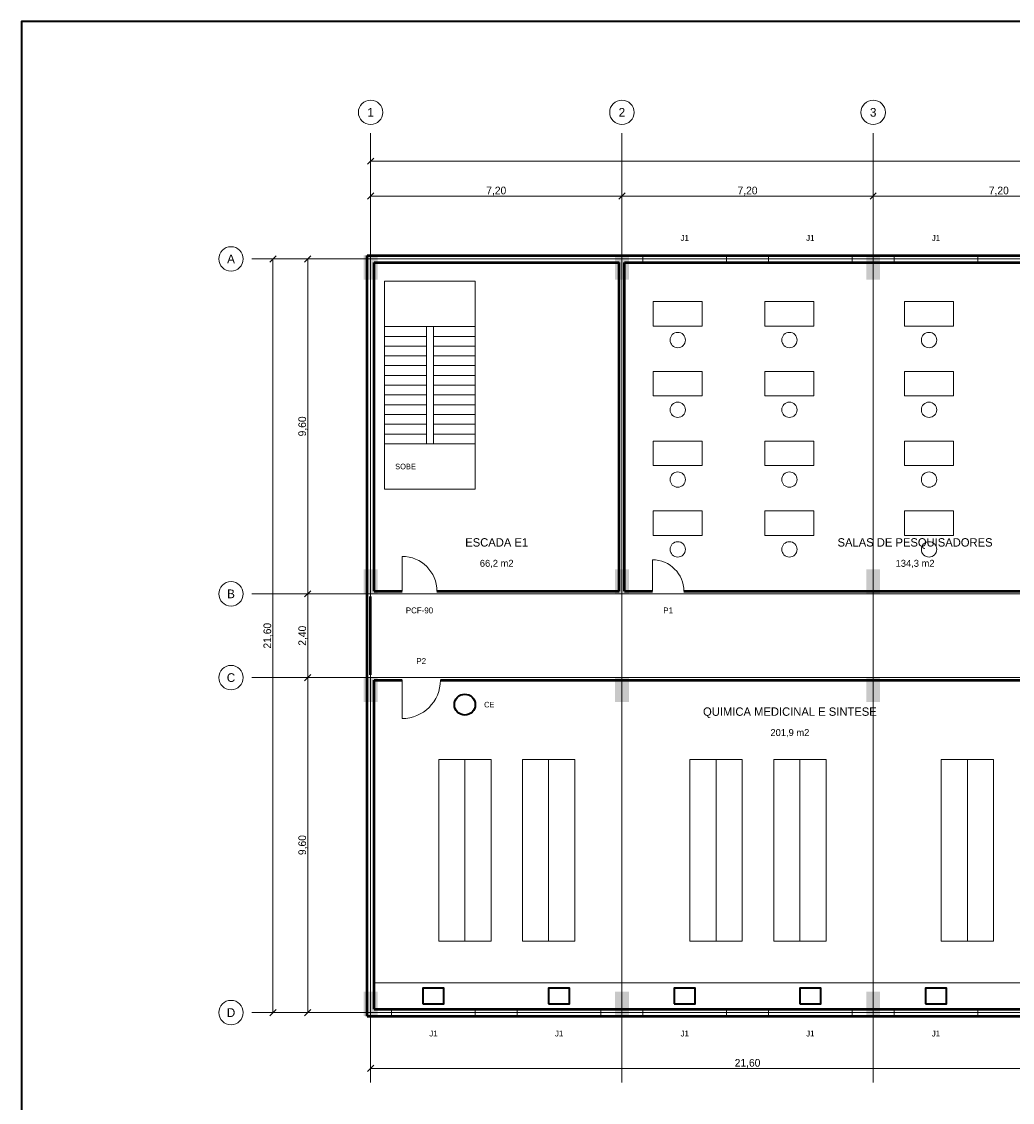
# Model space of a CAD drawing. Header units: metres. Extents: x -10 to 72.1, y -29 to 28.4.
# Tile 2 of 5: x -10 to 18.4, y -2.6 to 28.4. Entities that reach past the tile are written whole.
import ezdxf
from ezdxf.enums import TextEntityAlignment as Align

# ---------------------------------------------------------------- set-up
doc = ezdxf.new("R2010")
doc.units = ezdxf.units.M
for name, color, linetype, lineweight, true_color in [('COTA', 8, 'Continuous', 13, 0x6a6a6a), ('EIXO', 8, 'Continuous', 13, 0x6a6a6a), ('ESQUADRIA', 4, 'Continuous', 18, 0x007f9f), ('HID_AF', 5, 'Continuous', 40, 0x1d4ed8), ('HID_AP', 3, 'Continuous', 40, 0x15803d), ('MOBILIA', 9, 'Continuous', 13, 0xa8a8a8)]:
    doc.layers.add(name, color=color, linetype=linetype, lineweight=lineweight, true_color=true_color)
for name, color, linetype, lineweight in [('FOLHA', 7, 'Continuous', 35), ('PAREDE', 7, 'Continuous', 50), ('PILAR', 7, 'Continuous', 35), ('TEXTO', 7, 'Continuous', 18)]:
    doc.layers.add(name, color=color, linetype=linetype, lineweight=lineweight)

msp = doc.modelspace()

# ---------------------------------------------------------------- hatches: boundary and pattern name
at = {"layer": 'PILAR'}
for points in [[(-0.2, 21), (0.2, 21), (0.2, 21.7), (-0.2, 21.7)], [(7, 21), (7.4, 21), (7.4, 21.7), (7, 21.7)], [(14.2, 21), (14.6, 21), (14.6, 21.7), (14.2, 21.7)], [(-0.2, 12), (0.2, 12), (0.2, 12.7), (-0.2, 12.7)], [(7, 12), (7.4, 12), (7.4, 12.7), (7, 12.7)], [(14.2, 12), (14.6, 12), (14.6, 12.7), (14.2, 12.7)], [(-0.2, 8.9), (0.2, 8.9), (0.2, 9.6), (-0.2, 9.6)], [(7, 8.9), (7.4, 8.9), (7.4, 9.6), (7, 9.6)], [(14.2, 8.9), (14.6, 8.9), (14.6, 9.6), (14.2, 9.6)], [(-0.2, -0.1), (0.2, -0.1), (0.2, 0.6), (-0.2, 0.6)], [(7, -0.1), (7.4, -0.1), (7.4, 0.6), (7, 0.6)], [(14.2, -0.1), (14.6, -0.1), (14.6, 0.6), (14.2, 0.6)]]:
    msp.add_hatch(color=7, dxfattribs=at).paths.add_polyline_path(points)

# ---------------------------------------------------------------- linework, layer by layer
at = {"layer": 'COTA'}
for p, q in [((-0.09, 24.31), (0.09, 24.49)), ((0, 21.69), (0, 24.49)), ((0, 24.4), (57.6, 24.4)), ((-0.09, 23.31), (0.09, 23.49)), ((0, 21.69), (0, 23.49)), ((0, 23.4), (7.2, 23.4)), ((7.11, 23.31), (7.29, 23.49)), ((7.11, 23.31), (7.29, 23.49)), ((7.2, 21.69), (7.2, 23.49)), ((7.2, 21.69), (7.2, 23.49)), ((7.2, 23.4), (14.4, 23.4)), ((14.31, 23.31), (14.49, 23.49)), ((14.31, 23.31), (14.49, 23.49)), ((14.4, 21.69), (14.4, 23.49)), ((14.4, 21.69), (14.4, 23.49)), ((14.4, 23.4), (21.6, 23.4)), ((-2.89, 21.51), (-2.71, 21.69)), ((-1.89, 21.51), (-1.71, 21.69)), ((-0.09, 21.6), (-2.89, 21.6)), ((-2.8, 0), (-2.8, 21.6)), ((-0.09, 21.6), (-1.89, 21.6)), ((-1.8, 12), (-1.8, 21.6)), ((-1.89, 11.91), (-1.71, 12.09)), ((-1.89, 11.91), (-1.71, 12.09)), ((-0.09, 12), (-1.89, 12)), ((-0.09, 12), (-1.89, 12)), ((-1.8, 9.6), (-1.8, 12)), ((-1.89, 9.51), (-1.71, 9.69)), ((-1.89, 9.51), (-1.71, 9.69)), ((-0.09, 9.6), (-1.89, 9.6)), ((-0.09, 9.6), (-1.89, 9.6)), ((-1.8, 0), (-1.8, 9.6)), ((-2.89, -0.09), (-2.71, 0.09)), ((-0.09, 0), (-2.89, 0)), ((-1.89, -0.09), (-1.71, 0.09)), ((-0.09, 0), (-1.89, 0)), ((0, -0.09), (0, -1.69)), ((-0.09, -1.69), (0.09, -1.51)), ((0, -1.6), (21.6, -1.6))]:
    msp.add_line(p, q, dxfattribs=at)
at = {"layer": 'EIXO'}
for p, q in [((0, -2), (0, 25.2)), ((7.2, -2), (7.2, 25.2)), ((14.4, -2), (14.4, 25.2)), ((-3.4, 21.6), (59.1, 21.6)), ((-3.4, 12), (59.1, 12)), ((-3.4, 9.6), (59.1, 9.6)), ((-3.4, 0), (59.1, 0))]:
    msp.add_line(p, q, dxfattribs=at)
for centre in [(0, 25.8), (7.2, 25.8), (14.4, 25.8), (-4, 21.6), (-4, 12), (-4, 9.6), (-4, 0)]:
    msp.add_circle(centre, 0.35, dxfattribs=at)
at = {"layer": 'ESQUADRIA'}
for p, q in [((7.8, 21.6), (10.2, 21.6)), ((11.4, 21.6), (13.8, 21.6)), ((15, 21.6), (17.4, 21.6)), ((0.9, 12.075), (0.9, 13.075)), ((8.075, 12.075), (8.075, 12.975)), ((0.9, 9.525), (0.9, 8.425)), ((0.6, 0), (3, 0)), ((4.2, 0), (6.6, 0)), ((7.8, 0), (10.2, 0)), ((11.4, 0), (13.8, 0)), ((15, 0), (17.4, 0))]:
    msp.add_line(p, q, dxfattribs=at)
for points in [[(7.8, 21.5), (10.2, 21.5), (10.2, 21.7), (7.8, 21.7)], [(11.4, 21.5), (13.8, 21.5), (13.8, 21.7), (11.4, 21.7)], [(15, 21.5), (17.4, 21.5), (17.4, 21.7), (15, 21.7)], [(0.6, -0.1), (3, -0.1), (3, 0.1), (0.6, 0.1)], [(4.2, -0.1), (6.6, -0.1), (6.6, 0.1), (4.2, 0.1)], [(7.8, -0.1), (10.2, -0.1), (10.2, 0.1), (7.8, 0.1)], [(11.4, -0.1), (13.8, -0.1), (13.8, 0.1), (11.4, 0.1)], [(15, -0.1), (17.4, -0.1), (17.4, 0.1), (15, 0.1)]]:
    msp.add_lwpolyline(points, close=True, dxfattribs=at)
for centre, radius, start, end in [((0.9, 12.075), 1, 0, 90), ((8.075, 12.075), 0.9, 0, 90), ((0.9, 9.525), 1.1, 270, 360)]:
    msp.add_arc(centre, radius, start, end, dxfattribs=at)
at = {"layer": 'FOLHA'}
msp.add_lwpolyline([(-10, -29), (72.1, -29), (72.1, 28.4), (-10, 28.4)], close=True, dxfattribs=at)
at = {"layer": 'HID_AF'}
for points in [[(1.5, 0.25), (2.1, 0.25), (2.1, 0.7), (1.5, 0.7)], [(5.1, 0.25), (5.7, 0.25), (5.7, 0.7), (5.1, 0.7)], [(8.7, 0.25), (9.3, 0.25), (9.3, 0.7), (8.7, 0.7)], [(12.3, 0.25), (12.9, 0.25), (12.9, 0.7), (12.3, 0.7)], [(15.9, 0.25), (16.5, 0.25), (16.5, 0.7), (15.9, 0.7)]]:
    msp.add_lwpolyline(points, close=True, dxfattribs=at)
at = {"layer": 'HID_AP'}
msp.add_circle((2.7, 8.825), 0.3, dxfattribs=at)
at = {"layer": 'MOBILIA'}
for p, q in [((0.4, 19.66), (1.6, 19.66)), ((1.8, 19.66), (3, 19.66)), ((0.4, 19.38), (1.6, 19.38)), ((1.8, 19.38), (3, 19.38)), ((0.4, 19.1), (1.6, 19.1)), ((1.8, 19.1), (3, 19.1)), ((0.4, 18.82), (1.6, 18.82)), ((1.8, 18.82), (3, 18.82)), ((0.4, 18.54), (1.6, 18.54)), ((1.8, 18.54), (3, 18.54)), ((0.4, 18.26), (1.6, 18.26)), ((0.4, 17.98), (1.6, 17.98)), ((1.8, 18.26), (3, 18.26)), ((1.8, 17.98), (3, 17.98)), ((0.4, 17.7), (1.6, 17.7)), ((1.8, 17.7), (3, 17.7)), ((0.4, 17.42), (1.6, 17.42)), ((1.8, 17.42), (3, 17.42)), ((0.4, 17.14), (1.6, 17.14)), ((1.8, 17.14), (3, 17.14)), ((0.4, 16.86), (1.6, 16.86)), ((1.8, 16.86), (3, 16.86)), ((0.4, 16.58), (1.6, 16.58)), ((1.8, 16.58), (3, 16.58)), ((0.4, 16.3), (1.6, 16.3)), ((1.8, 16.3), (3, 16.3)), ((2.7, 2.05), (2.7, 7.25)), ((5.1, 2.05), (5.1, 7.25)), ((9.9, 2.05), (9.9, 7.25)), ((12.3, 2.05), (12.3, 7.25)), ((17.1, 2.05), (17.1, 7.25))]:
    msp.add_line(p, q, dxfattribs=at)
for points in [[(0.4, 15), (3, 15), (3, 20.96), (0.4, 20.96)], [(8.1, 19.675), (9.5, 19.675), (9.5, 20.375), (8.1, 20.375)], [(11.3, 19.675), (12.7, 19.675), (12.7, 20.375), (11.3, 20.375)], [(15.3, 19.675), (16.7, 19.675), (16.7, 20.375), (15.3, 20.375)], [(1.6, 16.3), (1.8, 16.3), (1.8, 19.66), (1.6, 19.66)], [(8.1, 17.675), (9.5, 17.675), (9.5, 18.375), (8.1, 18.375)], [(11.3, 17.675), (12.7, 17.675), (12.7, 18.375), (11.3, 18.375)], [(15.3, 17.675), (16.7, 17.675), (16.7, 18.375), (15.3, 18.375)], [(8.1, 15.675), (9.5, 15.675), (9.5, 16.375), (8.1, 16.375)], [(11.3, 15.675), (12.7, 15.675), (12.7, 16.375), (11.3, 16.375)], [(15.3, 15.675), (16.7, 15.675), (16.7, 16.375), (15.3, 16.375)], [(8.1, 13.675), (9.5, 13.675), (9.5, 14.375), (8.1, 14.375)], [(11.3, 13.675), (12.7, 13.675), (12.7, 14.375), (11.3, 14.375)], [(15.3, 13.675), (16.7, 13.675), (16.7, 14.375), (15.3, 14.375)], [(1.95, 2.05), (3.45, 2.05), (3.45, 7.25), (1.95, 7.25)], [(4.35, 2.05), (5.85, 2.05), (5.85, 7.25), (4.35, 7.25)], [(9.15, 2.05), (10.65, 2.05), (10.65, 7.25), (9.15, 7.25)], [(11.55, 2.05), (13.05, 2.05), (13.05, 7.25), (11.55, 7.25)], [(16.35, 2.05), (17.85, 2.05), (17.85, 7.25), (16.35, 7.25)], [(0.1, 0.1), (21.525, 0.1), (21.525, 0.85), (0.1, 0.85)]]:
    msp.add_lwpolyline(points, close=True, dxfattribs=at)
for centre in [(8.8, 19.275), (12, 19.275), (16, 19.275), (8.8, 17.275), (12, 17.275), (16, 17.275), (8.8, 15.275), (12, 15.275), (16, 15.275), (8.8, 13.275), (12, 13.275), (16, 13.275)]:
    msp.add_circle(centre, 0.22, dxfattribs=at)
at = {"layer": 'PAREDE'}
for p, q in [((-0.1, 21.7), (57.6, 21.7)), ((-0.1, -0.1), (-0.1, 21.7)), ((0.1, 12.075), (0.1, 21.5)), ((0.1, 21.5), (7.125, 21.5)), ((7.125, 12.075), (7.125, 21.5)), ((7.275, 12.075), (7.275, 21.5)), ((7.275, 21.5), (21.525, 21.5)), ((0, 9.675), (0, 11.925)), ((0.1, 12.075), (0.9, 12.075)), ((1.9, 12.075), (7.125, 12.075)), ((7.275, 12.075), (8.075, 12.075)), ((8.975, 12.075), (21.525, 12.075)), ((0.1, 0.1), (0.1, 9.525)), ((0.1, 9.525), (0.9, 9.525)), ((2, 9.525), (19.625, 9.525)), ((0.1, 0.1), (21.525, 0.1)), ((-0.1, -0.1), (57.6, -0.1))]:
    msp.add_line(p, q, dxfattribs=at)

# ---------------------------------------------------------------- texts
at = {"layer": 'COTA'}
for s, p in [('7,20', (3.6, 23.56)), ('7,20', (10.8, 23.56)), ('7,20', (18, 23.56)), ('21,60', (10.8, -1.44))]:
    msp.add_text(s, height=0.22, dxfattribs=at).set_placement(p, align=Align.MIDDLE_CENTER)
for s, p in [('9,60', (-1.96, 16.8)), ('21,60', (-2.96, 10.8)), ('2,40', (-1.96, 10.8)), ('9,60', (-1.96, 4.8))]:
    msp.add_text(s, height=0.22, rotation=90, dxfattribs=at).set_placement(p, align=Align.MIDDLE_CENTER)
at = {"layer": 'EIXO'}
for s, p in [('1', (0, 25.8)), ('2', (7.2, 25.8)), ('3', (14.4, 25.8)), ('A', (-4, 21.6)), ('B', (-4, 12)), ('C', (-4, 9.6)), ('D', (-4, 0))]:
    msp.add_text(s, height=0.25, dxfattribs=at).set_placement(p, align=Align.MIDDLE_CENTER)
at = {"layer": 'ESQUADRIA'}
for s, p in [('J1', (9, 22.2)), ('J1', (12.6, 22.2)), ('J1', (16.2, 22.2)), ('PCF-90', (1.4, 11.525)), ('P1', (8.525, 11.525)), ('P2', (1.45, 10.075)), ('J1', (1.8, -0.6)), ('J1', (5.4, -0.6)), ('J1', (9, -0.6)), ('J1', (12.6, -0.6)), ('J1', (16.2, -0.6))]:
    msp.add_text(s, height=0.17, dxfattribs=at).set_placement(p, align=Align.MIDDLE_CENTER)
at = {"layer": 'HID_AP'}
msp.add_text('CE', height=0.16, dxfattribs=at).set_placement((3.4, 8.825), align=Align.MIDDLE_CENTER)
at = {"layer": 'MOBILIA'}
msp.add_text('SOBE', height=0.16, dxfattribs=at).set_placement((1, 15.65), align=Align.MIDDLE_CENTER)
at = {"layer": 'TEXTO'}
for s, height, p in [('ESCADA E1', 0.24, (3.612, 13.475)), ('SALAS DE PESQUISADORES', 0.24, (15.6, 13.475)), ('66,2 m2', 0.2, (3.612, 12.875)), ('134,3 m2', 0.2, (15.6, 12.875)), ('QUIMICA MEDICINAL E SINTESE', 0.24, (12.013, 8.625)), ('201,9 m2', 0.2, (12.013, 8.025))]:
    msp.add_text(s, height=height, dxfattribs=at).set_placement(p, align=Align.MIDDLE_CENTER)

doc.saveas('drawing.dxf')
